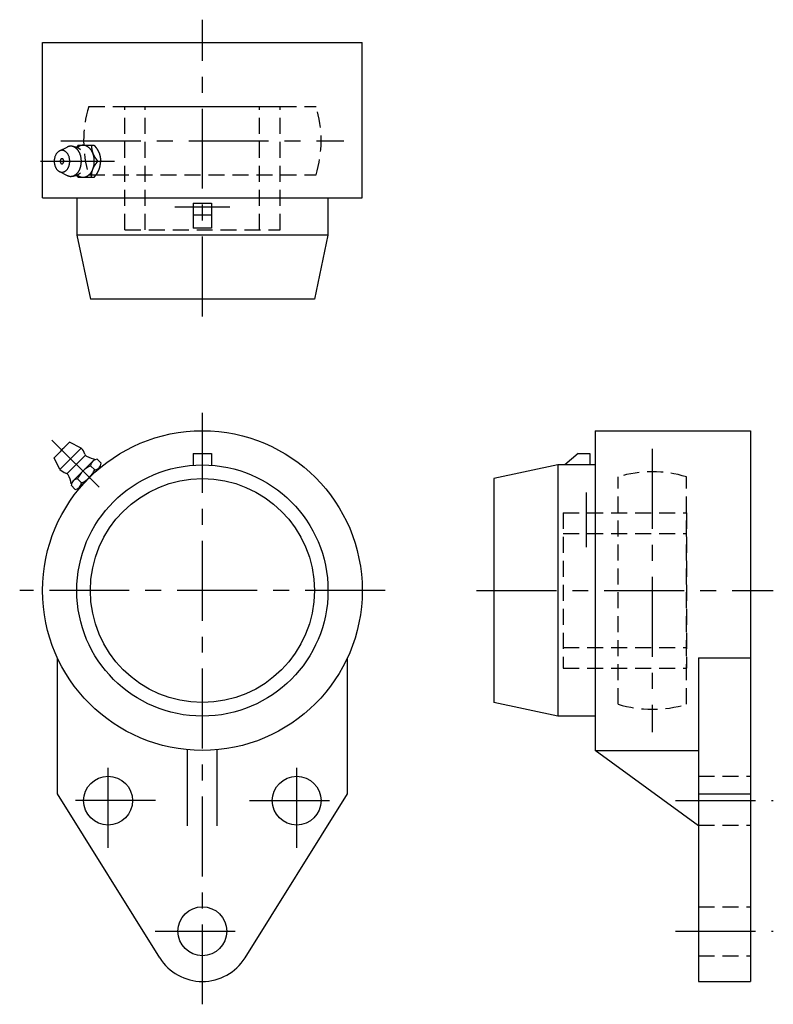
# Model space of a CAD drawing. Extents: x -40 to 125, y -91 to 125.
import ezdxf

# ---------------------------------------------------------------- set-up
doc = ezdxf.new("R2010")
doc.units = 0
doc.header["$LTSCALE"] = 14
doc.header["$MEASUREMENT"] = 0
doc.linetypes.add('CENTER', pattern=[2, 1.25, -0.25, 0.25, -0.25])
doc.linetypes.add('HIDDEN', pattern=[0.375, 0.25, -0.125])
doc.layers.get('0').update_dxf_attribs({"linetype": 'CONTINUOUS'})
doc.layers.add('CENTER', color=1, linetype='CENTER')
doc.layers.add('HIDDEN', color=3, linetype='HIDDEN')

msp = doc.modelspace()

# ---------------------------------------------------------------- linework, layer by layer
for p, q in [((-35, 120), (35, 120)), ((-35, 86), (-35, 120)), ((35, 86), (35, 120)), ((-31.3, 96.26), (-29.61, 97.11)), ((-27.19, 97.5), (-27.54, 97.04)), ((-27.19, 97.5), (-23.68, 97.5)), ((-22.9, 94), (-22.25, 94)), ((-31.3, 91.74), (-29.61, 90.89)), ((-27.19, 90.5), (-27.54, 90.96)), ((-27.19, 90.5), (-23.68, 90.5)), ((-35, 86), (35, 86)), ((-27.5, 86), (-27.5, 77.8)), ((-2, 84.8), (-2, 79.32)), ((-2, 84.8), (2, 84.8)), ((2, 84.8), (2, 79.32)), ((27.5, 86), (27.5, 77.8)), ((-2, 82.3), (2, 82.3)), ((27.5, 77.8), (-27.5, 77.8)), ((-27.5, 77.8), (-24.52, 63.8)), ((2, 79.32), (-2, 79.32)), ((27.5, 77.8), (24.52, 63.8)), ((24.52, 63.8), (-24.52, 63.8)), ((86, 35), (120, 35)), ((86, 35), (86, -35)), ((120, 35), (120, -85.6)), ((-32.46, 29.06), (-29.06, 32.46)), ((-26.52, 31.18), (-29.06, 32.46)), ((-31.18, 26.52), (-26.52, 31.18)), ((-31.18, 26.52), (-32.46, 29.06)), ((-25.64, 29.59), (-29.59, 25.64)), ((-28.31, 24.02), (-24.02, 28.31)), ((-23.04, 28.76), (-22.15, 27.87)), ((-2, 30), (-2, 27.43)), ((-2, 30), (2, 30)), ((2, 30), (2, 27.43)), ((82.3, 30), (79.32, 27.5)), ((82.3, 30), (84.8, 30)), ((84.8, 30), (84.8, 27.5)), ((-22.61, 26.89), (-26.89, 22.61)), ((-24.47, 27.33), (-23.58, 26.44)), ((77.8, 27.5), (63.8, 24.52)), ((86, 27.5), (77.8, 27.5)), ((77.8, 27.5), (77.8, -27.5)), ((-27.33, 24.47), (-26.44, 23.58)), ((63.8, 24.52), (63.8, -24.52)), ((-27.87, 22.15), (-28.76, 23.04)), ((-31.75, -44.5), (-31.75, -14.73)), ((31.75, -44.5), (31.75, -14.73)), ((108.6, -14.73), (108.6, -85.6)), ((108.6, -14.73), (120, -14.73)), ((77.8, -27.5), (63.8, -24.52)), ((86, -27.5), (77.8, -27.5)), ((-3.25, -51.5), (-3.25, -34.85)), ((3.25, -51.5), (3.25, -34.85)), ((86, -35), (108.6, -35)), ((108.6, -51.5), (86, -35)), ((-9.33, -80.42), (-31.75, -44.5)), ((9.33, -80.42), (31.75, -44.5)), ((108.6, -44.5), (120, -44.5)), ((108.6, -85.6), (120, -85.6))]:
    msp.add_line(p, q)
for points in [[(-29.61, 90.89, 0), (-29.54, 90.86, 0), (-29.47, 90.83, 0), (-29.41, 90.8, 0), (-29.34, 90.78, 0), (-29.27, 90.76, 0), (-29.2, 90.74, 0), (-29.13, 90.73, 0), (-29.06, 90.72, 0), (-29, 90.71, 0), (-28.93, 90.7, 0), (-28.86, 90.7, 0), (-28.79, 90.7, 0), (-28.72, 90.7, 0), (-28.65, 90.71, 0), (-28.58, 90.72, 0), (-28.51, 90.73, 0), (-28.44, 90.75, 0), (-28.37, 90.76, 0), (-28.3, 90.78, 0), (-28.24, 90.81, 0), (-28.17, 90.84, 0), (-28.1, 90.86, 0), (-28.04, 90.9, 0), (-27.97, 90.93, 0), (-27.91, 90.97, 0), (-27.84, 91.01, 0), (-27.78, 91.05, 0), (-27.72, 91.1, 0), (-27.66, 91.15, 0), (-27.6, 91.2, 0), (-27.54, 91.25, 0), (-27.48, 91.31, 0), (-27.43, 91.36, 0), (-27.37, 91.42, 0), (-27.32, 91.49, 0), (-27.27, 91.55, 0), (-27.21, 91.62, 0), (-27.16, 91.69, 0), (-27.12, 91.76, 0), (-27.07, 91.83, 0), (-27.02, 91.91, 0), (-26.98, 91.99, 0), (-26.94, 92.06, 0), (-26.9, 92.14, 0), (-26.86, 92.23, 0), (-26.83, 92.31, 0), (-26.79, 92.4, 0), (-26.76, 92.48, 0), (-26.73, 92.57, 0), (-26.7, 92.66, 0), (-26.67, 92.75, 0), (-26.64, 92.84, 0), (-26.62, 92.94, 0), (-26.6, 93.03, 0), (-26.58, 93.12, 0), (-26.56, 93.22, 0), (-26.55, 93.32, 0), (-26.53, 93.41, 0), (-26.52, 93.51, 0), (-26.51, 93.61, 0), (-26.51, 93.7, 0), (-26.5, 93.8, 0), (-26.5, 93.9, 0), (-26.5, 94, 0), (-26.5, 94.1, 0), (-26.5, 94.2, 0), (-26.51, 94.3, 0), (-26.51, 94.39, 0), (-26.52, 94.49, 0), (-26.53, 94.59, 0), (-26.55, 94.68, 0), (-26.56, 94.78, 0), (-26.58, 94.88, 0), (-26.6, 94.97, 0), (-26.62, 95.06, 0), (-26.64, 95.16, 0), (-26.67, 95.25, 0), (-26.7, 95.34, 0), (-26.73, 95.43, 0), (-26.76, 95.52, 0), (-26.79, 95.6, 0), (-26.83, 95.69, 0), (-26.86, 95.77, 0), (-26.9, 95.86, 0), (-26.94, 95.94, 0), (-26.98, 96.01, 0), (-27.02, 96.09, 0), (-27.07, 96.17, 0), (-27.12, 96.24, 0), (-27.16, 96.31, 0), (-27.21, 96.38, 0), (-27.27, 96.45, 0), (-27.32, 96.51, 0), (-27.37, 96.58, 0), (-27.43, 96.64, 0), (-27.48, 96.69, 0), (-27.54, 96.75, 0), (-27.6, 96.8, 0), (-27.66, 96.85, 0), (-27.72, 96.9, 0), (-27.78, 96.95, 0), (-27.84, 96.99, 0), (-27.91, 97.03, 0), (-27.97, 97.07, 0), (-28.04, 97.1, 0), (-28.1, 97.14, 0), (-28.17, 97.16, 0), (-28.24, 97.19, 0), (-28.3, 97.22, 0), (-28.37, 97.24, 0), (-28.44, 97.25, 0), (-28.51, 97.27, 0), (-28.58, 97.28, 0), (-28.65, 97.29, 0), (-28.72, 97.3, 0), (-28.79, 97.3, 0), (-28.86, 97.3, 0), (-28.93, 97.3, 0), (-29, 97.29, 0), (-29.06, 97.28, 0), (-29.13, 97.27, 0), (-29.2, 97.26, 0), (-29.27, 97.24, 0), (-29.34, 97.22, 0), (-29.41, 97.2, 0), (-29.47, 97.17, 0), (-29.54, 97.14, 0), (-29.61, 97.11, 0)], [(-27.43, 91.01, 0), (-27.36, 90.95, 0), (-27.29, 90.9, 0), (-27.21, 90.85, 0), (-27.14, 90.8, 0), (-27.06, 90.75, 0), (-26.99, 90.71, 0), (-26.91, 90.67, 0), (-26.83, 90.64, 0), (-26.75, 90.61, 0), (-26.67, 90.58, 0), (-26.59, 90.56, 0), (-26.51, 90.54, 0), (-26.43, 90.52, 0), (-26.35, 90.51, 0), (-26.27, 90.5, 0), (-26.19, 90.5, 0), (-26.1, 90.5, 0), (-26.02, 90.5, 0), (-25.94, 90.51, 0), (-25.86, 90.52, 0), (-25.78, 90.54, 0), (-25.7, 90.56, 0), (-25.62, 90.58, 0), (-25.54, 90.61, 0), (-25.46, 90.64, 0), (-25.38, 90.67, 0), (-25.3, 90.71, 0), (-25.23, 90.75, 0), (-25.15, 90.79, 0), (-25.08, 90.84, 0), (-25, 90.89, 0), (-24.93, 90.95, 0), (-24.86, 91.01, 0), (-24.79, 91.07, 0), (-24.72, 91.13, 0), (-24.66, 91.2, 0), (-24.59, 91.27, 0), (-24.53, 91.35, 0), (-24.47, 91.42, 0), (-24.41, 91.5, 0), (-24.35, 91.59, 0), (-24.3, 91.67, 0), (-24.24, 91.76, 0), (-24.19, 91.85, 0), (-24.14, 91.94, 0), (-24.09, 92.04, 0), (-24.05, 92.13, 0), (-24.01, 92.23, 0), (-23.97, 92.33, 0), (-23.93, 92.44, 0), (-23.89, 92.54, 0), (-23.86, 92.65, 0), (-23.83, 92.75, 0), (-23.8, 92.86, 0), (-23.78, 92.97, 0), (-23.75, 93.08, 0), (-23.73, 93.2, 0), (-23.72, 93.31, 0), (-23.7, 93.42, 0), (-23.69, 93.54, 0), (-23.68, 93.65, 0), (-23.67, 93.77, 0), (-23.67, 93.88, 0), (-23.67, 94, 0), (-23.67, 94.12, 0), (-23.67, 94.23, 0), (-23.68, 94.35, 0), (-23.69, 94.46, 0), (-23.7, 94.58, 0), (-23.72, 94.69, 0), (-23.73, 94.8, 0), (-23.75, 94.92, 0), (-23.78, 95.03, 0), (-23.8, 95.14, 0), (-23.83, 95.25, 0), (-23.86, 95.35, 0), (-23.89, 95.46, 0), (-23.93, 95.56, 0), (-23.97, 95.67, 0), (-24.01, 95.77, 0), (-24.05, 95.87, 0), (-24.09, 95.96, 0), (-24.14, 96.06, 0), (-24.19, 96.15, 0), (-24.24, 96.24, 0), (-24.3, 96.33, 0), (-24.35, 96.41, 0), (-24.41, 96.5, 0), (-24.47, 96.58, 0), (-24.53, 96.65, 0), (-24.59, 96.73, 0), (-24.66, 96.8, 0), (-24.72, 96.87, 0), (-24.79, 96.93, 0), (-24.86, 96.99, 0), (-24.93, 97.05, 0), (-25, 97.11, 0), (-25.08, 97.16, 0), (-25.15, 97.21, 0), (-25.23, 97.25, 0), (-25.3, 97.29, 0), (-25.38, 97.33, 0), (-25.46, 97.36, 0), (-25.54, 97.39, 0), (-25.62, 97.42, 0), (-25.7, 97.44, 0), (-25.78, 97.46, 0), (-25.86, 97.48, 0), (-25.94, 97.49, 0), (-26.02, 97.5, 0), (-26.1, 97.5, 0), (-26.19, 97.5, 0), (-26.27, 97.5, 0), (-26.35, 97.49, 0), (-26.43, 97.48, 0), (-26.51, 97.46, 0), (-26.59, 97.44, 0), (-26.67, 97.42, 0), (-26.75, 97.39, 0), (-26.83, 97.36, 0), (-26.91, 97.33, 0), (-26.99, 97.29, 0), (-27.06, 97.25, 0), (-27.14, 97.2, 0), (-27.21, 97.15, 0), (-27.29, 97.1, 0), (-27.36, 97.05, 0), (-27.43, 96.99, 0)], [(-24.33, 97.5, 0), (-24.33, 97.48, 0), (-24.33, 97.45, 0), (-24.32, 97.43, 0), (-24.32, 97.4, 0), (-24.32, 97.38, 0), (-24.31, 97.35, 0), (-24.31, 97.33, 0), (-24.31, 97.3, 0), (-24.31, 97.28, 0), (-24.3, 97.25, 0), (-24.3, 97.23, 0), (-24.3, 97.21, 0), (-24.29, 97.18, 0), (-24.29, 97.16, 0), (-24.29, 97.13, 0), (-24.28, 97.11, 0), (-24.28, 97.08, 0), (-24.28, 97.06, 0), (-24.27, 97.03, 0), (-24.27, 97.01, 0), (-24.27, 96.99, 0), (-24.27, 96.96, 0), (-24.26, 96.94, 0), (-24.26, 96.91, 0), (-24.25, 96.89, 0), (-24.25, 96.86, 0), (-24.25, 96.84, 0), (-24.24, 96.82, 0), (-24.24, 96.79, 0), (-24.24, 96.77, 0), (-24.23, 96.74, 0), (-24.23, 96.72, 0), (-24.23, 96.7, 0), (-24.22, 96.67, 0), (-24.22, 96.65, 0), (-24.21, 96.62, 0), (-24.21, 96.6, 0), (-24.21, 96.58, 0), (-24.2, 96.55, 0), (-24.2, 96.53, 0), (-24.19, 96.5, 0), (-24.19, 96.48, 0), (-24.18, 96.46, 0), (-24.18, 96.43, 0), (-24.17, 96.41, 0), (-24.17, 96.38, 0), (-24.16, 96.36, 0), (-24.16, 96.34, 0), (-24.15, 96.31, 0), (-24.15, 96.29, 0), (-24.14, 96.27, 0), (-24.14, 96.24, 0), (-24.13, 96.22, 0), (-24.13, 96.2, 0), (-24.12, 96.17, 0), (-24.12, 96.15, 0), (-24.11, 96.13, 0), (-24.1, 96.1, 0), (-24.1, 96.08, 0), (-24.09, 96.06, 0), (-24.08, 96.03, 0), (-24.08, 96.01, 0), (-24.07, 95.99, 0), (-24.06, 95.97, 0), (-24.06, 95.94, 0), (-24.05, 95.92, 0), (-24.04, 95.9, 0), (-24.04, 95.87, 0), (-24.03, 95.85, 0), (-24.02, 95.83, 0), (-24.01, 95.81, 0), (-24.01, 95.78, 0), (-24, 95.76, 0), (-23.99, 95.74, 0), (-23.98, 95.72, 0), (-23.97, 95.69, 0), (-23.96, 95.67, 0), (-23.96, 95.65, 0), (-23.95, 95.63, 0), (-23.94, 95.61, 0), (-23.93, 95.58, 0), (-23.92, 95.56, 0), (-23.91, 95.54, 0), (-23.9, 95.52, 0), (-23.89, 95.5, 0), (-23.88, 95.48, 0), (-23.87, 95.45, 0), (-23.86, 95.43, 0), (-23.85, 95.41, 0), (-23.84, 95.39, 0), (-23.83, 95.37, 0), (-23.82, 95.35, 0), (-23.81, 95.33, 0), (-23.8, 95.3, 0), (-23.79, 95.28, 0), (-23.77, 95.26, 0), (-23.76, 95.24, 0), (-23.75, 95.22, 0), (-23.74, 95.2, 0), (-23.73, 95.18, 0), (-23.72, 95.16, 0), (-23.7, 95.14, 0), (-23.69, 95.12, 0), (-23.68, 95.09, 0), (-23.67, 95.07, 0), (-23.66, 95.05, 0), (-23.64, 95.03, 0), (-23.63, 95.01, 0), (-23.62, 94.99, 0), (-23.61, 94.97, 0), (-23.59, 94.95, 0), (-23.58, 94.93, 0), (-23.57, 94.91, 0), (-23.55, 94.89, 0), (-23.54, 94.87, 0), (-23.53, 94.85, 0), (-23.51, 94.83, 0), (-23.5, 94.81, 0), (-23.49, 94.79, 0), (-23.47, 94.77, 0), (-23.46, 94.75, 0), (-23.45, 94.73, 0), (-23.43, 94.71, 0), (-23.42, 94.69, 0), (-23.4, 94.67, 0), (-23.39, 94.65, 0), (-23.38, 94.63, 0), (-23.36, 94.61, 0), (-23.35, 94.59, 0), (-23.33, 94.57, 0), (-23.32, 94.55, 0), (-23.3, 94.53, 0), (-23.29, 94.51, 0), (-23.28, 94.49, 0), (-23.26, 94.47, 0), (-23.25, 94.45, 0), (-23.23, 94.43, 0), (-23.22, 94.41, 0), (-23.2, 94.39, 0), (-23.19, 94.37, 0), (-23.17, 94.35, 0), (-23.16, 94.33, 0), (-23.14, 94.31, 0), (-23.13, 94.29, 0), (-23.11, 94.27, 0), (-23.1, 94.25, 0), (-23.08, 94.23, 0), (-23.07, 94.21, 0), (-23.05, 94.2, 0), (-23.04, 94.18, 0), (-23.02, 94.16, 0), (-23.01, 94.14, 0), (-22.99, 94.12, 0), (-22.98, 94.1, 0), (-22.96, 94.08, 0), (-22.95, 94.06, 0), (-22.93, 94.04, 0), (-22.92, 94.02, 0), (-22.9, 94, 0)], [(-23.68, 97.5, 0), (-23.67, 97.48, 0), (-23.65, 97.46, 0), (-23.64, 97.44, 0), (-23.62, 97.42, 0), (-23.61, 97.4, 0), (-23.59, 97.38, 0), (-23.58, 97.36, 0), (-23.56, 97.34, 0), (-23.55, 97.32, 0), (-23.53, 97.3, 0), (-23.52, 97.29, 0), (-23.5, 97.27, 0), (-23.49, 97.25, 0), (-23.47, 97.23, 0), (-23.46, 97.21, 0), (-23.44, 97.19, 0), (-23.43, 97.17, 0), (-23.41, 97.15, 0), (-23.4, 97.13, 0), (-23.38, 97.11, 0), (-23.37, 97.09, 0), (-23.35, 97.07, 0), (-23.34, 97.05, 0), (-23.32, 97.03, 0), (-23.31, 97.01, 0), (-23.29, 96.99, 0), (-23.28, 96.97, 0), (-23.27, 96.95, 0), (-23.25, 96.93, 0), (-23.24, 96.91, 0), (-23.22, 96.89, 0), (-23.21, 96.87, 0), (-23.19, 96.85, 0), (-23.18, 96.83, 0), (-23.17, 96.81, 0), (-23.15, 96.79, 0), (-23.14, 96.77, 0), (-23.12, 96.75, 0), (-23.11, 96.73, 0), (-23.1, 96.71, 0), (-23.08, 96.69, 0), (-23.07, 96.67, 0), (-23.06, 96.65, 0), (-23.04, 96.63, 0), (-23.03, 96.61, 0), (-23.02, 96.59, 0), (-23, 96.57, 0), (-22.99, 96.55, 0), (-22.98, 96.53, 0), (-22.97, 96.51, 0), (-22.95, 96.49, 0), (-22.94, 96.47, 0), (-22.93, 96.45, 0), (-22.92, 96.43, 0), (-22.9, 96.41, 0), (-22.89, 96.38, 0), (-22.88, 96.36, 0), (-22.87, 96.34, 0), (-22.86, 96.32, 0), (-22.84, 96.3, 0), (-22.83, 96.28, 0), (-22.82, 96.26, 0), (-22.81, 96.24, 0), (-22.8, 96.22, 0), (-22.79, 96.2, 0), (-22.78, 96.17, 0), (-22.77, 96.15, 0), (-22.75, 96.13, 0), (-22.74, 96.11, 0), (-22.73, 96.09, 0), (-22.72, 96.07, 0), (-22.71, 96.05, 0), (-22.7, 96.02, 0), (-22.69, 96, 0), (-22.68, 95.98, 0), (-22.67, 95.96, 0), (-22.66, 95.94, 0), (-22.66, 95.92, 0), (-22.65, 95.89, 0), (-22.64, 95.87, 0), (-22.63, 95.85, 0), (-22.62, 95.83, 0), (-22.61, 95.81, 0), (-22.6, 95.78, 0), (-22.59, 95.76, 0), (-22.59, 95.74, 0), (-22.58, 95.72, 0), (-22.57, 95.69, 0), (-22.56, 95.67, 0), (-22.56, 95.65, 0), (-22.55, 95.63, 0), (-22.54, 95.6, 0), (-22.53, 95.58, 0), (-22.53, 95.56, 0), (-22.52, 95.53, 0), (-22.51, 95.51, 0), (-22.51, 95.49, 0), (-22.5, 95.47, 0), (-22.49, 95.44, 0), (-22.49, 95.42, 0), (-22.48, 95.4, 0), (-22.48, 95.37, 0), (-22.47, 95.35, 0), (-22.46, 95.33, 0), (-22.46, 95.3, 0), (-22.45, 95.28, 0), (-22.45, 95.26, 0), (-22.44, 95.23, 0), (-22.44, 95.21, 0), (-22.43, 95.19, 0), (-22.43, 95.16, 0), (-22.42, 95.14, 0), (-22.42, 95.12, 0), (-22.41, 95.09, 0), (-22.41, 95.07, 0), (-22.4, 95.04, 0), (-22.4, 95.02, 0), (-22.39, 95, 0), (-22.39, 94.97, 0), (-22.38, 94.95, 0), (-22.38, 94.92, 0), (-22.37, 94.9, 0), (-22.37, 94.88, 0), (-22.37, 94.85, 0), (-22.36, 94.83, 0), (-22.36, 94.8, 0), (-22.35, 94.78, 0), (-22.35, 94.76, 0), (-22.35, 94.73, 0), (-22.34, 94.71, 0), (-22.34, 94.68, 0), (-22.34, 94.66, 0), (-22.33, 94.64, 0), (-22.33, 94.61, 0), (-22.33, 94.59, 0), (-22.32, 94.56, 0), (-22.32, 94.54, 0), (-22.32, 94.51, 0), (-22.31, 94.49, 0), (-22.31, 94.47, 0), (-22.31, 94.44, 0), (-22.3, 94.42, 0), (-22.3, 94.39, 0), (-22.3, 94.37, 0), (-22.29, 94.34, 0), (-22.29, 94.32, 0), (-22.29, 94.29, 0), (-22.29, 94.27, 0), (-22.28, 94.25, 0), (-22.28, 94.22, 0), (-22.28, 94.2, 0), (-22.27, 94.17, 0), (-22.27, 94.15, 0), (-22.27, 94.12, 0), (-22.26, 94.1, 0), (-22.26, 94.07, 0), (-22.26, 94.05, 0), (-22.26, 94.02, 0), (-22.25, 94, 0)], [(-30.74, 91.6, 0), (-30.66, 91.6, 0), (-30.57, 91.61, 0), (-30.49, 91.63, 0), (-30.41, 91.65, 0), (-30.33, 91.67, 0), (-30.25, 91.7, 0), (-30.17, 91.74, 0), (-30.09, 91.78, 0), (-30.01, 91.83, 0), (-29.94, 91.88, 0), (-29.87, 91.94, 0), (-29.8, 92, 0), (-29.73, 92.07, 0), (-29.66, 92.14, 0), (-29.6, 92.22, 0), (-29.54, 92.3, 0), (-29.48, 92.39, 0), (-29.43, 92.48, 0), (-29.38, 92.57, 0), (-29.33, 92.67, 0), (-29.28, 92.77, 0), (-29.24, 92.87, 0), (-29.2, 92.97, 0), (-29.17, 93.08, 0), (-29.14, 93.19, 0), (-29.11, 93.3, 0), (-29.09, 93.42, 0), (-29.07, 93.53, 0), (-29.06, 93.65, 0), (-29.05, 93.76, 0), (-29.04, 93.88, 0), (-29.04, 94, 0), (-29.04, 94.12, 0), (-29.05, 94.24, 0), (-29.06, 94.35, 0), (-29.07, 94.47, 0), (-29.09, 94.58, 0), (-29.11, 94.7, 0), (-29.14, 94.81, 0), (-29.17, 94.92, 0), (-29.2, 95.03, 0), (-29.24, 95.13, 0), (-29.28, 95.23, 0), (-29.33, 95.33, 0), (-29.38, 95.43, 0), (-29.43, 95.52, 0), (-29.48, 95.61, 0), (-29.54, 95.7, 0), (-29.6, 95.78, 0), (-29.66, 95.86, 0), (-29.73, 95.93, 0), (-29.8, 96, 0), (-29.87, 96.06, 0), (-29.94, 96.12, 0), (-30.01, 96.17, 0), (-30.09, 96.22, 0), (-30.17, 96.26, 0), (-30.25, 96.3, 0), (-30.33, 96.33, 0), (-30.41, 96.35, 0), (-30.49, 96.37, 0), (-30.57, 96.39, 0), (-30.66, 96.4, 0), (-30.74, 96.4, 0), (-30.82, 96.4, 0), (-30.91, 96.39, 0), (-30.99, 96.37, 0), (-31.07, 96.35, 0), (-31.15, 96.33, 0), (-31.23, 96.3, 0), (-31.31, 96.26, 0), (-31.39, 96.22, 0), (-31.46, 96.17, 0), (-31.54, 96.12, 0), (-31.61, 96.06, 0), (-31.68, 96, 0), (-31.75, 95.93, 0), (-31.82, 95.86, 0), (-31.88, 95.78, 0), (-31.94, 95.7, 0), (-32, 95.61, 0), (-32.05, 95.52, 0), (-32.1, 95.43, 0), (-32.15, 95.33, 0), (-32.19, 95.23, 0), (-32.24, 95.13, 0), (-32.27, 95.03, 0), (-32.31, 94.92, 0), (-32.34, 94.81, 0), (-32.36, 94.7, 0), (-32.39, 94.58, 0), (-32.4, 94.47, 0), (-32.42, 94.35, 0), (-32.43, 94.24, 0), (-32.43, 94.12, 0), (-32.44, 94, 0), (-32.43, 93.88, 0), (-32.43, 93.76, 0), (-32.42, 93.65, 0), (-32.4, 93.53, 0), (-32.39, 93.42, 0), (-32.36, 93.3, 0), (-32.34, 93.19, 0), (-32.31, 93.08, 0), (-32.27, 92.97, 0), (-32.24, 92.87, 0), (-32.19, 92.77, 0), (-32.15, 92.67, 0), (-32.1, 92.57, 0), (-32.05, 92.48, 0), (-32, 92.39, 0), (-31.94, 92.3, 0), (-31.88, 92.22, 0), (-31.82, 92.14, 0), (-31.75, 92.07, 0), (-31.68, 92, 0), (-31.61, 91.94, 0), (-31.54, 91.88, 0), (-31.46, 91.83, 0), (-31.39, 91.78, 0), (-31.31, 91.74, 0), (-31.23, 91.7, 0), (-31.15, 91.67, 0), (-31.07, 91.65, 0), (-30.99, 91.63, 0), (-30.91, 91.61, 0), (-30.82, 91.6, 0), (-30.74, 91.6, 0)], [(-30.74, 93.45, 0), (-30.72, 93.45, 0), (-30.7, 93.45, 0), (-30.68, 93.45, 0), (-30.66, 93.46, 0), (-30.64, 93.46, 0), (-30.63, 93.47, 0), (-30.61, 93.48, 0), (-30.59, 93.49, 0), (-30.57, 93.5, 0), (-30.55, 93.51, 0), (-30.54, 93.52, 0), (-30.52, 93.54, 0), (-30.51, 93.55, 0), (-30.49, 93.57, 0), (-30.48, 93.59, 0), (-30.46, 93.61, 0), (-30.45, 93.63, 0), (-30.44, 93.65, 0), (-30.42, 93.67, 0), (-30.41, 93.69, 0), (-30.4, 93.71, 0), (-30.39, 93.74, 0), (-30.38, 93.76, 0), (-30.38, 93.79, 0), (-30.37, 93.81, 0), (-30.36, 93.84, 0), (-30.36, 93.87, 0), (-30.35, 93.89, 0), (-30.35, 93.92, 0), (-30.35, 93.95, 0), (-30.35, 93.97, 0), (-30.35, 94, 0), (-30.35, 94.03, 0), (-30.35, 94.05, 0), (-30.35, 94.08, 0), (-30.35, 94.11, 0), (-30.36, 94.13, 0), (-30.36, 94.16, 0), (-30.37, 94.19, 0), (-30.38, 94.21, 0), (-30.38, 94.24, 0), (-30.39, 94.26, 0), (-30.4, 94.29, 0), (-30.41, 94.31, 0), (-30.42, 94.33, 0), (-30.44, 94.35, 0), (-30.45, 94.37, 0), (-30.46, 94.39, 0), (-30.48, 94.41, 0), (-30.49, 94.43, 0), (-30.51, 94.45, 0), (-30.52, 94.46, 0), (-30.54, 94.48, 0), (-30.55, 94.49, 0), (-30.57, 94.5, 0), (-30.59, 94.51, 0), (-30.61, 94.52, 0), (-30.63, 94.53, 0), (-30.64, 94.54, 0), (-30.66, 94.54, 0), (-30.68, 94.55, 0), (-30.7, 94.55, 0), (-30.72, 94.55, 0), (-30.74, 94.55, 0), (-30.76, 94.55, 0), (-30.78, 94.55, 0), (-30.8, 94.55, 0), (-30.82, 94.54, 0), (-30.83, 94.54, 0), (-30.85, 94.53, 0), (-30.87, 94.52, 0), (-30.89, 94.51, 0), (-30.91, 94.5, 0), (-30.92, 94.49, 0), (-30.94, 94.48, 0), (-30.96, 94.46, 0), (-30.97, 94.45, 0), (-30.99, 94.43, 0), (-31, 94.41, 0), (-31.02, 94.39, 0), (-31.03, 94.37, 0), (-31.04, 94.35, 0), (-31.05, 94.33, 0), (-31.06, 94.31, 0), (-31.08, 94.29, 0), (-31.08, 94.26, 0), (-31.09, 94.24, 0), (-31.1, 94.21, 0), (-31.11, 94.19, 0), (-31.11, 94.16, 0), (-31.12, 94.13, 0), (-31.12, 94.11, 0), (-31.13, 94.08, 0), (-31.13, 94.05, 0), (-31.13, 94.03, 0), (-31.13, 94, 0), (-31.13, 93.97, 0), (-31.13, 93.95, 0), (-31.13, 93.92, 0), (-31.12, 93.89, 0), (-31.12, 93.87, 0), (-31.11, 93.84, 0), (-31.11, 93.81, 0), (-31.1, 93.79, 0), (-31.09, 93.76, 0), (-31.08, 93.74, 0), (-31.08, 93.71, 0), (-31.06, 93.69, 0), (-31.05, 93.67, 0), (-31.04, 93.65, 0), (-31.03, 93.63, 0), (-31.02, 93.61, 0), (-31, 93.59, 0), (-30.99, 93.57, 0), (-30.97, 93.55, 0), (-30.96, 93.54, 0), (-30.94, 93.52, 0), (-30.92, 93.51, 0), (-30.91, 93.5, 0), (-30.89, 93.49, 0), (-30.87, 93.48, 0), (-30.85, 93.47, 0), (-30.83, 93.46, 0), (-30.82, 93.46, 0), (-30.8, 93.45, 0), (-30.78, 93.45, 0), (-30.76, 93.45, 0), (-30.74, 93.45, 0)], [(-24.33, 90.5, 0), (-24.33, 90.52, 0), (-24.33, 90.55, 0), (-24.32, 90.57, 0), (-24.32, 90.6, 0), (-24.32, 90.62, 0), (-24.31, 90.65, 0), (-24.31, 90.67, 0), (-24.31, 90.7, 0), (-24.31, 90.72, 0), (-24.3, 90.75, 0), (-24.3, 90.77, 0), (-24.3, 90.79, 0), (-24.29, 90.82, 0), (-24.29, 90.84, 0), (-24.29, 90.87, 0), (-24.28, 90.89, 0), (-24.28, 90.92, 0), (-24.28, 90.94, 0), (-24.27, 90.97, 0), (-24.27, 90.99, 0), (-24.27, 91.01, 0), (-24.27, 91.04, 0), (-24.26, 91.06, 0), (-24.26, 91.09, 0), (-24.25, 91.11, 0), (-24.25, 91.14, 0), (-24.25, 91.16, 0), (-24.24, 91.18, 0), (-24.24, 91.21, 0), (-24.24, 91.23, 0), (-24.23, 91.26, 0), (-24.23, 91.28, 0), (-24.23, 91.3, 0), (-24.22, 91.33, 0), (-24.22, 91.35, 0), (-24.21, 91.38, 0), (-24.21, 91.4, 0), (-24.21, 91.42, 0), (-24.2, 91.45, 0), (-24.2, 91.47, 0), (-24.19, 91.5, 0), (-24.19, 91.52, 0), (-24.18, 91.54, 0), (-24.18, 91.57, 0), (-24.17, 91.59, 0), (-24.17, 91.62, 0), (-24.16, 91.64, 0), (-24.16, 91.66, 0), (-24.15, 91.69, 0), (-24.15, 91.71, 0), (-24.14, 91.73, 0), (-24.14, 91.76, 0), (-24.13, 91.78, 0), (-24.13, 91.8, 0), (-24.12, 91.83, 0), (-24.12, 91.85, 0), (-24.11, 91.87, 0), (-24.1, 91.9, 0), (-24.1, 91.92, 0), (-24.09, 91.94, 0), (-24.08, 91.97, 0), (-24.08, 91.99, 0), (-24.07, 92.01, 0), (-24.06, 92.03, 0), (-24.06, 92.06, 0), (-24.05, 92.08, 0), (-24.04, 92.1, 0), (-24.04, 92.13, 0), (-24.03, 92.15, 0), (-24.02, 92.17, 0), (-24.01, 92.19, 0), (-24.01, 92.22, 0), (-24, 92.24, 0), (-23.99, 92.26, 0), (-23.98, 92.28, 0), (-23.97, 92.31, 0), (-23.96, 92.33, 0), (-23.96, 92.35, 0), (-23.95, 92.37, 0), (-23.94, 92.39, 0), (-23.93, 92.42, 0), (-23.92, 92.44, 0), (-23.91, 92.46, 0), (-23.9, 92.48, 0), (-23.89, 92.5, 0), (-23.88, 92.52, 0), (-23.87, 92.55, 0), (-23.86, 92.57, 0), (-23.85, 92.59, 0), (-23.84, 92.61, 0), (-23.83, 92.63, 0), (-23.82, 92.65, 0), (-23.81, 92.67, 0), (-23.8, 92.7, 0), (-23.79, 92.72, 0), (-23.77, 92.74, 0), (-23.76, 92.76, 0), (-23.75, 92.78, 0), (-23.74, 92.8, 0), (-23.73, 92.82, 0), (-23.72, 92.84, 0), (-23.7, 92.86, 0), (-23.69, 92.88, 0), (-23.68, 92.91, 0), (-23.67, 92.93, 0), (-23.66, 92.95, 0), (-23.64, 92.97, 0), (-23.63, 92.99, 0), (-23.62, 93.01, 0), (-23.61, 93.03, 0), (-23.59, 93.05, 0), (-23.58, 93.07, 0), (-23.57, 93.09, 0), (-23.55, 93.11, 0), (-23.54, 93.13, 0), (-23.53, 93.15, 0), (-23.51, 93.17, 0), (-23.5, 93.19, 0), (-23.49, 93.21, 0), (-23.47, 93.23, 0), (-23.46, 93.25, 0), (-23.45, 93.27, 0), (-23.43, 93.29, 0), (-23.42, 93.31, 0), (-23.4, 93.33, 0), (-23.39, 93.35, 0), (-23.38, 93.37, 0), (-23.36, 93.39, 0), (-23.35, 93.41, 0), (-23.33, 93.43, 0), (-23.32, 93.45, 0), (-23.3, 93.47, 0), (-23.29, 93.49, 0), (-23.28, 93.51, 0), (-23.26, 93.53, 0), (-23.25, 93.55, 0), (-23.23, 93.57, 0), (-23.22, 93.59, 0), (-23.2, 93.61, 0), (-23.19, 93.63, 0), (-23.17, 93.65, 0), (-23.16, 93.67, 0), (-23.14, 93.69, 0), (-23.13, 93.71, 0), (-23.11, 93.73, 0), (-23.1, 93.75, 0), (-23.08, 93.77, 0), (-23.07, 93.79, 0), (-23.05, 93.8, 0), (-23.04, 93.82, 0), (-23.02, 93.84, 0), (-23.01, 93.86, 0), (-22.99, 93.88, 0), (-22.98, 93.9, 0), (-22.96, 93.92, 0), (-22.95, 93.94, 0), (-22.93, 93.96, 0), (-22.92, 93.98, 0), (-22.9, 94, 0)], [(-23.68, 90.5, 0), (-23.67, 90.52, 0), (-23.65, 90.54, 0), (-23.64, 90.56, 0), (-23.62, 90.58, 0), (-23.61, 90.6, 0), (-23.59, 90.62, 0), (-23.58, 90.64, 0), (-23.56, 90.66, 0), (-23.55, 90.68, 0), (-23.53, 90.7, 0), (-23.52, 90.71, 0), (-23.5, 90.73, 0), (-23.49, 90.75, 0), (-23.47, 90.77, 0), (-23.46, 90.79, 0), (-23.44, 90.81, 0), (-23.43, 90.83, 0), (-23.41, 90.85, 0), (-23.4, 90.87, 0), (-23.38, 90.89, 0), (-23.37, 90.91, 0), (-23.35, 90.93, 0), (-23.34, 90.95, 0), (-23.32, 90.97, 0), (-23.31, 90.99, 0), (-23.29, 91.01, 0), (-23.28, 91.03, 0), (-23.27, 91.05, 0), (-23.25, 91.07, 0), (-23.24, 91.09, 0), (-23.22, 91.11, 0), (-23.21, 91.13, 0), (-23.19, 91.15, 0), (-23.18, 91.17, 0), (-23.17, 91.19, 0), (-23.15, 91.21, 0), (-23.14, 91.23, 0), (-23.12, 91.25, 0), (-23.11, 91.27, 0), (-23.1, 91.29, 0), (-23.08, 91.31, 0), (-23.07, 91.33, 0), (-23.06, 91.35, 0), (-23.04, 91.37, 0), (-23.03, 91.39, 0), (-23.02, 91.41, 0), (-23, 91.43, 0), (-22.99, 91.45, 0), (-22.98, 91.47, 0), (-22.97, 91.49, 0), (-22.95, 91.51, 0), (-22.94, 91.53, 0), (-22.93, 91.55, 0), (-22.92, 91.57, 0), (-22.9, 91.59, 0), (-22.89, 91.62, 0), (-22.88, 91.64, 0), (-22.87, 91.66, 0), (-22.86, 91.68, 0), (-22.84, 91.7, 0), (-22.83, 91.72, 0), (-22.82, 91.74, 0), (-22.81, 91.76, 0), (-22.8, 91.78, 0), (-22.79, 91.8, 0), (-22.78, 91.83, 0), (-22.77, 91.85, 0), (-22.75, 91.87, 0), (-22.74, 91.89, 0), (-22.73, 91.91, 0), (-22.72, 91.93, 0), (-22.71, 91.95, 0), (-22.7, 91.98, 0), (-22.69, 92, 0), (-22.68, 92.02, 0), (-22.67, 92.04, 0), (-22.66, 92.06, 0), (-22.66, 92.08, 0), (-22.65, 92.11, 0), (-22.64, 92.13, 0), (-22.63, 92.15, 0), (-22.62, 92.17, 0), (-22.61, 92.19, 0), (-22.6, 92.22, 0), (-22.59, 92.24, 0), (-22.59, 92.26, 0), (-22.58, 92.28, 0), (-22.57, 92.31, 0), (-22.56, 92.33, 0), (-22.56, 92.35, 0), (-22.55, 92.37, 0), (-22.54, 92.4, 0), (-22.53, 92.42, 0), (-22.53, 92.44, 0), (-22.52, 92.47, 0), (-22.51, 92.49, 0), (-22.51, 92.51, 0), (-22.5, 92.53, 0), (-22.49, 92.56, 0), (-22.49, 92.58, 0), (-22.48, 92.6, 0), (-22.48, 92.63, 0), (-22.47, 92.65, 0), (-22.46, 92.67, 0), (-22.46, 92.7, 0), (-22.45, 92.72, 0), (-22.45, 92.74, 0), (-22.44, 92.77, 0), (-22.44, 92.79, 0), (-22.43, 92.81, 0), (-22.43, 92.84, 0), (-22.42, 92.86, 0), (-22.42, 92.88, 0), (-22.41, 92.91, 0), (-22.41, 92.93, 0), (-22.4, 92.96, 0), (-22.4, 92.98, 0), (-22.39, 93, 0), (-22.39, 93.03, 0), (-22.38, 93.05, 0), (-22.38, 93.08, 0), (-22.37, 93.1, 0), (-22.37, 93.12, 0), (-22.37, 93.15, 0), (-22.36, 93.17, 0), (-22.36, 93.2, 0), (-22.35, 93.22, 0), (-22.35, 93.24, 0), (-22.35, 93.27, 0), (-22.34, 93.29, 0), (-22.34, 93.32, 0), (-22.34, 93.34, 0), (-22.33, 93.36, 0), (-22.33, 93.39, 0), (-22.33, 93.41, 0), (-22.32, 93.44, 0), (-22.32, 93.46, 0), (-22.32, 93.49, 0), (-22.31, 93.51, 0), (-22.31, 93.53, 0), (-22.31, 93.56, 0), (-22.3, 93.58, 0), (-22.3, 93.61, 0), (-22.3, 93.63, 0), (-22.29, 93.66, 0), (-22.29, 93.68, 0), (-22.29, 93.71, 0), (-22.29, 93.73, 0), (-22.28, 93.75, 0), (-22.28, 93.78, 0), (-22.28, 93.8, 0), (-22.27, 93.83, 0), (-22.27, 93.85, 0), (-22.27, 93.88, 0), (-22.26, 93.9, 0), (-22.26, 93.93, 0), (-22.26, 93.95, 0), (-22.26, 93.98, 0), (-22.25, 94, 0)]]:
    msp.add_polyline3d(points)
for centre, radius in [((0, 0), 35), ((0, 0), 27.5), ((0, 0), 24.52), ((-20.65, -46), 5.35), ((20.65, -46), 5.35), ((0, -74.6), 5.35)]:
    msp.add_circle(centre, radius)
for centre, radius, start, end in [((-28.83, 94), 3.3, 49.2525, 90), ((-28.83, 94), 3.3, 270, 310.7475), ((-29.71, 29.71), 1.59, 114.555, 155.445), ((-28.85, 28.85), 3.3, 17.9467, 45), ((-24.95, 30.11), 0.8, 197.9467, 240.2157), ((-22.37, 34.63), 6, 240.2157, 260.6802), ((-22.91, 27.2), 1.56, 94.7398, 175.2602), ((-28.85, 28.85), 3.3, 225, 252.0533), ((-22.13, 22.13), 5.7, 114.2291, 155.7709), ((-28.78, 28.78), 5.7, 294.2291, 335.7709), ((-23.71, 28), 1.56, 274.7398, 355.2602), ((-30.11, 24.95), 0.8, 29.7843, 72.0533), ((-34.63, 22.37), 6, 9.3198, 29.7843), ((-27.2, 22.91), 1.56, 94.7398, 175.2602), ((-28, 23.71), 1.56, 274.7398, 355.2602), ((0, -74.6), 11, 211.9661, 328.0339)]:
    msp.add_arc(centre, radius, start, end)
at = {"layer": 'CENTER'}
for p, q in [((0, 60), (0, 125)), ((-31, 98.5), (31, 98.5)), ((-35.44, 94), (-19.27, 94)), ((-6, 84), (6, 84)), ((0, -90.6), (0, 40)), ((-22.63, 22.63), (-32.95, 32.95)), ((98.5, 31), (98.5, -31)), ((84, 21.5), (84, 9.5)), ((40, 0), (-40, 0)), ((60, 0), (125, 0)), ((-20.65, -56.35), (-20.65, -35.65)), ((20.65, -56.35), (20.65, -35.65)), ((-10.3, -46), (-31, -46)), ((10.3, -46), (31, -46)), ((103.6, -46), (125, -46)), ((-10.35, -74.6), (10.35, -74.6)), ((103.6, -74.6), (125, -74.6))]:
    msp.add_line(p, q, dxfattribs=at)
at = {"layer": 'HIDDEN'}
for p, q in [((-24.89, 106), (24.89, 106)), ((-17, 79), (-17, 106)), ((-17, 106), (17, 106)), ((-12.5, 79), (-12.5, 106)), ((12.5, 79), (12.5, 106)), ((17, 79), (17, 106)), ((-24.89, 91), (24.89, 91)), ((-17, 79), (17, 79)), ((91, -24.89), (91, 24.89)), ((106, -24.89), (106, 24.89)), ((79, 17), (79, -17)), ((79, 17), (106, 17)), ((106, 17), (106, -17)), ((79, 12.5), (106, 12.5)), ((79, -12.5), (106, -12.5)), ((79, -17), (106, -17)), ((108.6, -40.65), (120, -40.65)), ((108.6, -51.35), (120, -51.35)), ((108.6, -69.25), (120, -69.25)), ((108.6, -79.95), (120, -79.95))]:
    msp.add_line(p, q, dxfattribs=at)
for centre, start, end in [((0, 98.5), 163.2341, 196.7659), ((0, 98.5), 343.2341, 16.7659), ((98.5, 0), 73.2341, 106.7659), ((98.5, 0), 253.2341, 286.7659)]:
    msp.add_arc(centre, 26, start, end, dxfattribs=at)

doc.saveas('drawing.dxf')
